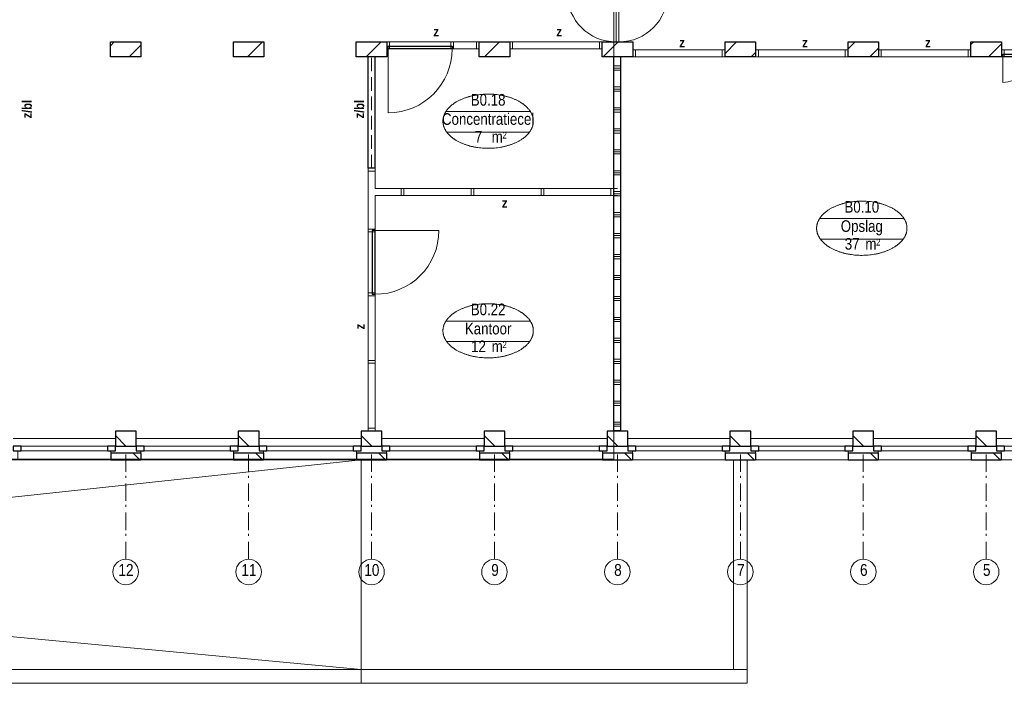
# Model space of a CAD drawing. Header units: millimetres. Extents: x 18442 to 242186, y -49554 to 63508.
# Tile 35 of 175: x 139288 to 153385, y -14728 to -5226. Entities that reach past the tile are written whole.
import ezdxf
from ezdxf.enums import TextEntityAlignment as Align

# ---------------------------------------------------------------- set-up
doc = ezdxf.new("R2010")
doc.units = ezdxf.units.MM
doc.header["$LTSCALE"] = 400
doc.header["$PDMODE"] = 1
doc.header["$PDSIZE"] = 15
doc.linetypes.add('STYLE_02', pattern=[0.694427, 0.486069, -0.208359])
doc.linetypes.add('STYLE_06', pattern=[1.041641, 0.625, -0.208282, 0.069427, -0.138931])
for name, color, linetype, lineweight in [('Binnenkozijnen', 140, 'Continuous', 15), ('Buitenkozijnen', 140, 'Continuous', 15), ('Interieur-deur', 43, 'Continuous', 9), ('Interieur-scheidingswand-vertikaal', 5, 'Continuous', 25), ('Interieur-systeemwand glas', 5, 'Continuous', 15), ('Kozijnmerken', 43, 'Continuous', 9), ('mat-baksteen', 5, 'Continuous', 25), ('mat-kalkzandsteen', 5, 'Continuous', 25), ('None', 7, 'Continuous', 9), ('Ruimtenummers', 92, 'Continuous', 25)]:
    doc.layers.add(name, color=color, linetype=linetype, lineweight=lineweight)
doc.layers.get('Kozijnmerken').off()
doc.styles.add('Arial Narrow', font='ARIALN.TTF', dxfattribs={"height": 211.666667})
doc.styles.add('Arial Narrow (bold)', font='ARIALNB.TTF', dxfattribs={"height": 172.861111})

# ---------------------------------------------------------------- blocks, each defined once
blk = doc.blocks.new('*X958')
at = {"layer": 'None', "lineweight": 9}
for p, q in [((-38807, 649), (-38752, 705)), ((-38541, 491), (-38370, 662))]:
    blk.add_line(p, q, dxfattribs=at)
blk = doc.blocks.new('*X959')
at = {"layer": 'None', "lineweight": 9}
blk.add_line((-36844, 491), (-36630, 705), dxfattribs=at)
blk = doc.blocks.new('*X960')
at = {"layer": 'None', "lineweight": 9}
blk.add_line((-35147, 491), (-34933, 705), dxfattribs=at)
blk = doc.blocks.new('*X961')
at = {"layer": 'None', "lineweight": 9}
blk.add_line((-33450, 491), (-33236, 705), dxfattribs=at)
blk = doc.blocks.new('*X962')
at = {"layer": 'None', "lineweight": 9}
blk.add_line((-31753, 491), (-31539, 705), dxfattribs=at)
blk = doc.blocks.new('*X963')
at = {"layer": 'None', "lineweight": 9}
for p, q in [((-30007, 540), (-29842, 705)), ((-29632, 491), (-29570, 552))]:
    blk.add_line(p, q, dxfattribs=at)
blk = doc.blocks.new('*X964')
at = {"layer": 'None', "lineweight": 9}
for p, q in [((-28247, 603), (-28145, 705)), ((-27935, 491), (-27810, 615))]:
    blk.add_line(p, q, dxfattribs=at)
blk = doc.blocks.new('*X965')
at = {"layer": 'None', "lineweight": 9}
for p, q in [((-26487, 665), (-26448, 705)), ((-26238, 491), (-26050, 678))]:
    blk.add_line(p, q, dxfattribs=at)
blk = doc.blocks.new('*X73')
at = {"layer": 'None', "lineweight": 9}
blk.add_line((-148.5, -148.5), (4, 4), dxfattribs=at)
blk = doc.blocks.new('*X74')
at = {"layer": 'None', "lineweight": 9}
blk.add_line((100, 100), (200, 200), dxfattribs=at)
blk = doc.blocks.new('Penant best-uitbr  (2D)')
at = {"layer": 'mat-baksteen', "lineweight": 25}
for p, q in [((-215, 200), (215, 200)), ((-215, 100), (-215, 200)), ((215, 100), (215, 200)), ((-215, 100), (215, 100))]:
    blk.add_line(p, q, dxfattribs=at)
at = {"layer": 'mat-kalkzandsteen', "lineweight": 25}
blk.add_lwpolyline([(-148.5, 4), (148.5, 4), (148.5, -210), (-148.5, -210)], close=True, dxfattribs=at)
at = {"layer": 'mat-baksteen'}
blk.add_blockref('*X74', (0, 0), dxfattribs=at)
at = {"layer": 'mat-kalkzandsteen'}
blk.add_blockref('*X73', (0, 0), dxfattribs=at)
blk = doc.blocks.new('Gevelpui best-uitbr 1330 (2D)')
at = {"layer": 'Buitenkozijnen', "lineweight": 15}
for p, q in [((-731.5, 71), (731.5, 71)), ((-731.5, 4), (-731.5, 71)), ((-731.5, 4), (731.5, 4)), ((731.5, 4), (731.5, 71))]:
    blk.add_line(p, q, dxfattribs=at)
at = {"layer": 'Buitenkozijnen', "color": 92, "lineweight": 25}
for points in [[(-731.5, 71), (-617.5, 71), (-617.5, 4), (-731.5, 4)], [(617.5, 71), (731.5, 71), (731.5, 4), (617.5, 4)]]:
    blk.add_lwpolyline(points, close=True, dxfattribs=at)
at = {"layer": 'None', "color": 43, "linetype": 'Continuous', "lineweight": 9}
blk.add_line((-731.5, -107), (731.5, -107), dxfattribs=at)
at = {"layer": 'None', "color": 43, "linetype": 'Continuous', "lineweight": 9, "flags": 128}
blk.add_lwpolyline([(-665, 71), (-665, 200), (665, 200), (665, 71)], dxfattribs=at)
blk = doc.blocks.new('Taatsdeur 2000mm')
at = {"layer": 'None', "color": 43, "linetype": 'Continuous', "lineweight": 9}
for p, q in [((-700, 1320), (-700, 20)), ((-700, -1320), (-700, -20))]:
    blk.add_line(p, q, dxfattribs=at)
at = {"layer": 'None', "color": 140, "linetype": 'Continuous', "lineweight": 15}
blk.add_lwpolyline([(-2000, 20), (0, 20), (0, -20), (-2000, -20)], close=True, dxfattribs=at)
at = {"layer": 'None', "color": 92, "linetype": 'Continuous', "lineweight": 25}
blk.add_circle((-700, 0), 20, dxfattribs=at)
at = {"layer": 'None', "color": 43, "linetype": 'Continuous', "lineweight": 9}
for centre, radius, start, end in [((-700, 20), 1300, 90, 180), ((-700, 20), 700, 0, 90), ((-700, -20), 1300, 180, 270), ((-700, -20), 700, 270, 0)]:
    blk.add_arc(centre, radius, start, end, dxfattribs=at)
blk = doc.blocks.new('systeemwandstijl 880 hoh')
at = {"layer": 'Interieur-systeemwand glas', "color": 43, "linetype": 'Continuous', "lineweight": 9}
blk.add_lwpolyline([(0, 20), (100, 20), (100, -20), (0, -20)], close=True, dxfattribs=at)
at = {"layer": 'Interieur-systeemwand glas', "color": 43, "linetype": 'Continuous', "lineweight": 15}
blk.add_point((0, 0), dxfattribs=at)
blk = doc.blocks.new('Systeemwand B (2D)')
at = {"layer": 'Interieur-systeemwand glas', "lineweight": 15}
for p, q in [((0, 50), (1323, 50)), ((0, -50), (1323, -50))]:
    blk.add_line(p, q, dxfattribs=at)
at = {"layer": 'None', "color": 7, "rotation": 270}
blk.add_blockref('systeemwandstijl 880 hoh', (20, 50), dxfattribs=at)
at = {"layer": 'None', "color": 7, "xscale": -1, "rotation": 90}
blk.add_blockref('systeemwandstijl 880 hoh', (1303, 50), dxfattribs=at)
blk = doc.blocks.new('Deur systeemwand 915')
at = {"layer": 'Interieur-deur', "color": 140, "linetype": 'Continuous', "lineweight": 15}
blk.add_line((0, 1015), (0, 100), dxfattribs=at)
at = {"layer": 'Interieur-deur', "color": 92, "linetype": 'Continuous', "lineweight": 25}
blk.add_lwpolyline([(-915, 100), (0, 100), (0, 60), (-915, 60)], close=True, dxfattribs=at)
at = {"layer": 'Interieur-deur', "color": 140, "linetype": 'Continuous', "lineweight": 15}
blk.add_arc((0, 100), 915, 90, 180, dxfattribs=at)
blk = doc.blocks.new('Systeemwand B met verhuisdeur (2D)')
at = {"layer": 'Interieur-deur', "color": 140, "linetype": 'Continuous', "lineweight": 15}
blk.add_line((20, -418), (20, -50), dxfattribs=at)
at = {"layer": 'Interieur-deur', "color": 92, "linetype": 'Continuous', "lineweight": 25}
blk.add_lwpolyline([(20, -10), (388, -10), (388, -50), (20, -50)], close=True, dxfattribs=at)
at = {"layer": 'Interieur-deur', "color": 140, "linetype": 'Continuous', "lineweight": 15}
blk.add_arc((20, -50), 368, 270, 0, dxfattribs=at)
at = {"layer": 'Interieur-systeemwand glas', "lineweight": 15}
for p, q in [((0, 50), (1323, 50)), ((0, -50), (1323, -50))]:
    blk.add_line(p, q, dxfattribs=at)
at = {"layer": 'None', "color": 7, "rotation": 270}
blk.add_blockref('systeemwandstijl 880 hoh', (20, 50), dxfattribs=at)
at = {"layer": 'None', "color": 7, "xscale": -1}
for name, rotation in [('systeemwandstijl 880 hoh', 90), ('Deur systeemwand 915', 180)]:
    blk.add_blockref(name, (1303, 50), dxfattribs=dict(at, rotation=rotation))
blk = doc.blocks.new('Systeemwand B met deur (2D)')
at = {"layer": 'Interieur-systeemwand glas', "lineweight": 15}
for p, q in [((0, 50), (1323, 50)), ((0, -50), (1323, -50))]:
    blk.add_line(p, q, dxfattribs=at)
at = {"layer": 'None', "color": 7, "rotation": 270}
for p in [(20, 50), (388, 50)]:
    blk.add_blockref('systeemwandstijl 880 hoh', p, dxfattribs=at)
at = {"layer": 'None', "color": 7, "xscale": -1}
for name, rotation in [('systeemwandstijl 880 hoh', 90), ('Deur systeemwand 915', 180)]:
    blk.add_blockref(name, (1303, 50), dxfattribs=dict(at, rotation=rotation))
blk = doc.blocks.new('*X1394')
at = {"layer": 'None', "lineweight": 9}
for p, q in [((-31599, 360), (-31499, 360)), ((-31599, 330), (-31499, 330)), ((-31599, 300), (-31499, 300)), ((-31599, 60), (-31499, 60)), ((-31599, 30), (-31499, 30)), ((-31599, 0), (-31499, 0)), ((-31599, -240), (-31499, -240)), ((-31599, -270), (-31499, -270)), ((-31599, -300), (-31499, -300)), ((-31599, -540), (-31499, -540)), ((-31599, -570), (-31499, -570)), ((-31599, -600), (-31499, -600)), ((-31599, -840), (-31499, -840)), ((-31599, -870), (-31499, -870)), ((-31599, -900), (-31499, -900)), ((-31599, -1140), (-31499, -1140)), ((-31599, -1170), (-31499, -1170)), ((-31599, -1200), (-31499, -1200)), ((-31599, -1440), (-31499, -1440)), ((-31599, -1470), (-31499, -1470)), ((-31599, -1500), (-31499, -1500)), ((-31599, -1740), (-31499, -1740)), ((-31599, -1770), (-31499, -1770)), ((-31599, -1800), (-31499, -1800)), ((-31599, -2040), (-31499, -2040)), ((-31599, -2070), (-31499, -2070)), ((-31599, -2100), (-31499, -2100)), ((-31599, -2340), (-31499, -2340)), ((-31599, -2370), (-31499, -2370)), ((-31599, -2400), (-31499, -2400)), ((-31599, -2640), (-31499, -2640)), ((-31599, -2670), (-31499, -2670)), ((-31599, -2700), (-31499, -2700)), ((-31599, -2940), (-31499, -2940)), ((-31599, -2970), (-31499, -2970)), ((-31599, -3000), (-31499, -3000)), ((-31599, -3240), (-31499, -3240)), ((-31599, -3270), (-31499, -3270)), ((-31599, -3300), (-31499, -3300)), ((-31599, -3540), (-31499, -3540)), ((-31599, -3570), (-31499, -3570)), ((-31599, -3600), (-31499, -3600)), ((-31599, -3840), (-31499, -3840)), ((-31599, -3870), (-31499, -3870)), ((-31599, -3900), (-31499, -3900)), ((-31599, -4140), (-31499, -4140)), ((-31599, -4170), (-31499, -4170)), ((-31599, -4200), (-31499, -4200)), ((-31599, -4440), (-31499, -4440)), ((-31599, -4470), (-31499, -4470)), ((-31599, -4500), (-31499, -4500)), ((-31599, -4740), (-31499, -4740)), ((-31599, -4770), (-31499, -4770)), ((-31599, -4800), (-31499, -4800))]:
    blk.add_line(p, q, dxfattribs=at)
blk = doc.blocks.new('systeemwandstijl 950 hoh')
at = {"layer": 'Interieur-systeemwand glas', "color": 43, "linetype": 'Continuous', "lineweight": 9}
blk.add_lwpolyline([(0, 20), (100, 20), (100, -20), (0, -20)], close=True, dxfattribs=at)
at = {"layer": 'Interieur-systeemwand glas', "color": 43, "linetype": 'Continuous', "lineweight": 15}
for p in [(0, 950), (0, 0)]:
    blk.add_point(p, dxfattribs=at)
blk = doc.blocks.new('*U1395')
at = {"layer": 'None', "color": 7, "rotation": 270}
blk.add_blockref('systeemwandstijl 880 hoh', (-34626, -1395), dxfattribs=at)
at = {"layer": 'None', "color": 7, "xscale": -1, "rotation": 90}
for p in [(-33625, -1395), (-32623, -1395), (-31622, -1395)]:
    blk.add_blockref('systeemwandstijl 880 hoh', p, dxfattribs=at)
blk = doc.blocks.new('*U1396')
at = {"layer": 'Interieur-scheidingswand-vertikaal', "lineweight": 25}
for p, q in [((-35019, 491), (-35119, 491)), ((-35119, -1105), (-35119, 491)), ((-35019, -1105), (-35019, 491)), ((-31499, 491), (-31599, 491)), ((-31599, -4865), (-31599, 491)), ((-31499, -4865), (-31499, 491)), ((-35019, -1105), (-35119, -1105)), ((-31499, -4865), (-31599, -4865))]:
    blk.add_line(p, q, dxfattribs=at)
at = {"layer": 'Interieur-scheidingswand-vertikaal', "linetype": 'STYLE_02', "lineweight": 9}
blk.add_line((-35069, -1105), (-35069, 491), dxfattribs=at)
at = {"layer": 'Interieur-systeemwand glas', "lineweight": 15}
for p, q in [((-35119, -1145), (-35119, -4865)), ((-35019, -1145), (-35019, -1395)), ((-35019, -1395), (-31549, -1395)), ((-35019, -1495), (-31549, -1495)), ((-35019, -1495), (-35019, -4865))]:
    blk.add_line(p, q, dxfattribs=at)
at = {"layer": 'Interieur-scheidingswand-vertikaal'}
blk.add_blockref('*X1394', (0, 0), dxfattribs=at)
at = {"layer": 'Interieur-systeemwand glas', "color": 7, "xscale": -1}
for name, p, rotation in [('systeemwandstijl 950 hoh', (-35119, -1995), 180), ('Deur systeemwand 915', (-35119, -1995), 270), ('systeemwandstijl 950 hoh', (-35119, -2910), 180)]:
    blk.add_blockref(name, p, dxfattribs=dict(at, rotation=rotation))
at = {"layer": 'Interieur-systeemwand glas', "color": 7}
for p in [(-35119, -3878), (-35119, -4845)]:
    blk.add_blockref('systeemwandstijl 950 hoh', p, dxfattribs=at)
at = {"layer": 'None', "color": 7, "xscale": -1}
blk.add_blockref('Systeemwand B met deur (2D)', (-33527, 655), dxfattribs=at)
at = {"layer": 'None', "color": 7}
for name, p in [('Systeemwand B (2D)', (-33090, 655)), ('systeemwandstijl 880 hoh', (-35119, -1125)), ('*U1395', (0, 0))]:
    blk.add_blockref(name, p, dxfattribs=at)
blk = doc.blocks.new('Ruimtenummer UV 50')
at = {"layer": 'Ruimtenummers', "color": 8, "lineweight": 5}
for p, q in [((602, 157), (-602, 157)), ((595, -137), (-595, -137))]:
    blk.add_line(p, q, dxfattribs=at)
blk.add_open_spline([(-323, 354), (-173, 406), (173, 406), (323, 354), (473, 302), (560, 212), (647, 122), (647, 18), (647, -86), (560, -176), (473, -266), (323, -318), (173, -370), (-173, -370), (-323, -318), (-474, -266), (-560, -176), (-647, -86), (-647, 18), (-647, 122), (-560, 212), (-474, 302), (-323, 354)], degree=2, knots=[0, 0, 0, 0.09962, 0.19924, 0.19924, 0.283607, 0.283607, 0.349619, 0.349619, 0.415638, 0.415638, 0.5, 0.5, 0.59962, 0.69924, 0.69924, 0.783607, 0.783607, 0.849619, 0.849619, 0.915638, 0.915638, 1, 1, 1], dxfattribs=at)
at = {"layer": 'Ruimtenummers', "attachment_point": 2, "style": 'Arial Narrow'}
for s, insert, char_height in [(' 2', (220, -133), 96.8), (' m', (104, -122), 165.9)]:
    blk.add_mtext(s, dxfattribs=dict(at, insert=insert, char_height=char_height))
at = {"layer": 'Ruimtenummers', "style": 'Arial Narrow'}
for tag, p in [('Nummer', (0, 407)), ('Naam', (0, 132)), ('Oppervlak', (-138, -122))]:
    blk.add_attdef(tag, text='', height=166, dxfattribs=at).set_placement(p, align=Align.TOP_CENTER)
blk = doc.blocks.new('Kozijnmerk 50')
at = {"layer": 'None', "color": 43, "style": 'Arial Narrow (bold)'}
blk.add_attdef('merk', text='', height=138, dxfattribs=at).set_placement((0, 0), align=Align.MIDDLE_CENTER)

msp = doc.modelspace()

# ---------------------------------------------------------------- linework, layer by layer
at = {"linetype": 'Continuous', "lineweight": 0, "flags": 128}
msp.add_lwpolyline([(123373.52032, 2381.81396), (153082.01792, 2381.81396), (153082.01792, -3345.02257), (147794.03932, -3345.02257), (147794.03932, -11520.75863), (123583.62568, -11520.75863), (123583.62568, 2539.2255)], dxfattribs=at)
at = {"layer": 'mat-kalkzandsteen', "lineweight": 25}
for points in [[(140587.2849, -5543.38115), (141024.2849, -5543.38115), (141024.2849, -5757.38115), (140587.2849, -5757.38115)], [(142347.2849, -5543.38115), (142784.2849, -5543.38115), (142784.2849, -5757.38115), (142347.2849, -5757.38115)], [(144107.2849, -5543.38115), (144544.2849, -5543.38115), (144544.2849, -5757.38115), (144107.2849, -5757.38115)], [(145867.2849, -5543.38115), (146304.2849, -5543.38115), (146304.2849, -5757.38115), (145867.2849, -5757.38115)], [(147627.2849, -5543.38115), (148064.2849, -5543.38115), (148064.2849, -5757.38115), (147627.2849, -5757.38115)], [(149387.2849, -5543.38115), (149824.2849, -5543.38115), (149824.2849, -5757.38115), (149387.2849, -5757.38115)], [(151147.2849, -5543.38115), (151584.2849, -5543.38115), (151584.2849, -5757.38115), (151147.2849, -5757.38115)], [(152907.2849, -5543.38115), (153344.2849, -5543.38115), (153344.2849, -5757.38115), (152907.2849, -5757.38115)]]:
    msp.add_lwpolyline(points, close=True, dxfattribs=at)
at = {"layer": 'None', "color": 7, "linetype": 'STYLE_06', "lineweight": 9}
for p, q in [((140805.7849, -12950.86885), (140805.7849, -11450.86885)), ((142565.7849, -12950.86885), (142565.7849, -11450.86885)), ((144325.7849, -12950.86885), (144325.7849, -11450.86885)), ((146085.7849, -12950.86885), (146085.7849, -11450.86885)), ((147845.7849, -12950.86885), (147845.7849, -11450.86885)), ((149605.7849, -12950.86885), (149605.7849, -11450.86885)), ((151365.7849, -12950.86885), (151365.7849, -11450.86885)), ((153125.7849, -12950.86885), (153125.7849, -11450.86885))]:
    msp.add_line(p, q, dxfattribs=at)
at = {"layer": 'None', "color": 8, "linetype": 'Continuous', "lineweight": 9}
msp.add_lwpolyline([(129235.7849, -11528.38115), (144177.2849, -11528.38115), (144177.2849, -14728.38115), (129235.7849, -14728.38115)], close=True, dxfattribs=at)
at = {"layer": 'None', "color": 43, "linetype": 'Continuous', "lineweight": 9, "flags": 128}
msp.add_lwpolyline([(144177.2849, -11528.38115), (129235.7849, -13128.38115), (144177.2849, -14528.38115)], dxfattribs=at)
at = {"layer": 'None', "color": 140, "linetype": 'Continuous', "lineweight": 9}
for points in [[(149505.7849, -11528.38115), (149705.7849, -11528.38115), (149705.7849, -14528.38115), (149505.7849, -14528.38115)], [(129235.7849, -14528.38115), (144177.2849, -14528.38115), (144177.2849, -14728.38115), (129235.7849, -14728.38115)], [(144177.2849, -14528.38115), (149705.7849, -14528.38115), (149705.7849, -14728.38115), (144177.2849, -14728.38115)]]:
    msp.add_lwpolyline(points, close=True, dxfattribs=at)
at = {"layer": 'None', "color": 43, "linetype": 'Continuous', "lineweight": 9}
for centre in [(140805.7849, -13133.47527), (142565.7849, -13133.47527), (144325.7849, -13133.47527), (146085.7849, -13133.47527), (147845.7849, -13133.47527), (149605.7849, -13133.47527), (151365.7849, -13133.47527), (153125.7849, -13133.47527)]:
    msp.add_circle(centre, 182.60642, dxfattribs=at)

# ---------------------------------------------------------------- block references
at = {"layer": 'Binnenkozijnen', "color": 7}
msp.add_blockref('*U1396', (179394.72553, -6248.38115), dxfattribs=at)
at = {"layer": 'Kozijnmerken', "color": 7}
for p in [(145251.42855, -5395.55159), (147011.42855, -5395.55159), (148771.42855, -5552.85433), (150531.42855, -5552.85433), (152291.42855, -5552.85433), (146231.42855, -7849.55994)]:
    msp.add_blockref('Kozijnmerk 50', p, dxfattribs=at).add_auto_attribs({'merk': 'z'})
at = {"layer": 'Kozijnmerken', "color": 7, "rotation": 90}
for p, values in [((139392.53586, -6507.38115), {'merk': 'z/bl'}), ((144150.41047, -6507.38115), {'merk': 'z/bl'}), ((144159.34263, -9621.22104), {'merk': 'z'})]:
    msp.add_blockref('Kozijnmerk 50', p, dxfattribs=at).add_auto_attribs(values)
at = {"layer": 'mat-baksteen', "color": 7, "xscale": -1, "rotation": 180}
for p in [(140805.7849, -11328.38115), (142565.7849, -11328.38115), (144325.7849, -11328.38115), (146085.7849, -11328.38115), (147845.7849, -11328.38115), (149605.7849, -11328.38115), (151365.7849, -11328.38115), (153125.7849, -11328.38115)]:
    msp.add_blockref('Penant best-uitbr  (2D)', p, dxfattribs=at)
at = {"layer": 'mat-kalkzandsteen'}
for name in ['*X958', '*X959', '*X960', '*X961', '*X962', '*X963', '*X964', '*X965']:
    msp.add_blockref(name, (179394.72553, -6248.38115), dxfattribs=at)
at = {"layer": 'None', "color": 7, "xscale": -1}
for name, p, rotation in [('Taatsdeur 2000mm', (147845.7849, -5544.08446), 90), ('Gevelpui best-uitbr 1330 (2D)', (139925.7849, -11328.38115), 180), ('Gevelpui best-uitbr 1330 (2D)', (141685.7849, -11328.38115), 180), ('Gevelpui best-uitbr 1330 (2D)', (143445.7849, -11328.38115), 180), ('Gevelpui best-uitbr 1330 (2D)', (145205.7849, -11328.38115), 180), ('Gevelpui best-uitbr 1330 (2D)', (146965.7849, -11328.38115), 180), ('Gevelpui best-uitbr 1330 (2D)', (148725.7849, -11328.38115), 180), ('Gevelpui best-uitbr 1330 (2D)', (150485.7849, -11328.38115), 180), ('Gevelpui best-uitbr 1330 (2D)', (152245.7849, -11328.38115), 180), ('Gevelpui best-uitbr 1330 (2D)', (154005.7849, -11328.38115), 180)]:
    msp.add_blockref(name, p, dxfattribs=dict(at, rotation=rotation))
at = {"layer": 'None', "color": 7}
for name, p in [('Systeemwand B (2D)', (148064.2849, -5707.38115)), ('Systeemwand B (2D)', (149824.2849, -5707.38115)), ('Systeemwand B (2D)', (151584.2849, -5707.38115)), ('Systeemwand B met verhuisdeur (2D)', (153344.2849, -5707.38115))]:
    msp.add_blockref(name, p, dxfattribs=at)
at = {"layer": 'Ruimtenummers'}
for p, values in [((145994.75393, -6697.38115), {'Nummer': 'B0.18', 'Naam': 'Concentratiecel', 'Oppervlak': '7'}), ((151344.75393, -8230.21832), {'Nummer': 'B0.10', 'Naam': 'Opslag', 'Oppervlak': '37'}), ((145994.75393, -9698.38115), {'Nummer': 'B0.22', 'Naam': 'Kantoor', 'Oppervlak': '12'})]:
    msp.add_blockref('Ruimtenummer UV 50', p, dxfattribs=at).add_auto_attribs(values)

# ---------------------------------------------------------------- texts
at = {"layer": 'None', "color": 8, "attachment_point": 1, "style": 'Arial Narrow'}
for s, insert, char_height in [('12', (140702.06539, -13020.71768), 169.333333), ('11', (142462.06539, -13020.71768), 169.333333), ('10', (144222.06539, -13020.71768), 169.333333), ('9', (146039.20866, -13020.71768), 169.33333), ('8', (147799.20866, -13020.71768), 169.33333), ('7', (149559.20866, -13020.71768), 169.33333), ('6', (151319.20866, -13020.71768), 169.33333), ('5', (153079.20866, -13020.71768), 169.33333)]:
    msp.add_mtext(s, dxfattribs=dict(at, insert=insert, char_height=char_height))

doc.saveas('drawing.dxf')
